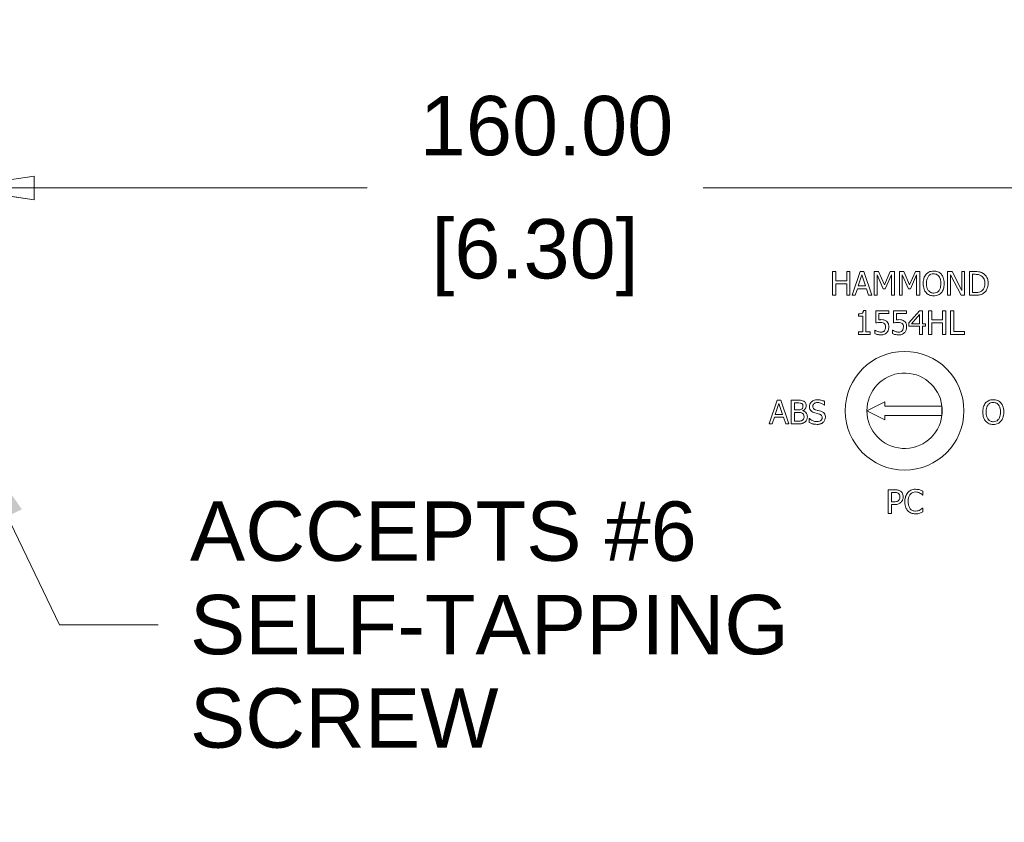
# Model space of a CAD drawing. Header units: millimetres. Extents: x 15 to 916, y 15 to 705.
# Tile 3 of 17: x 159 to 242, y 119 to 186. Entities that reach past the tile are written whole.
import ezdxf

# ---------------------------------------------------------------- set-up
doc = ezdxf.new("R2010")
doc.units = ezdxf.units.MM
doc.header["$LTSCALE"] = 3.333333
doc.layers.get('0').update_dxf_attribs({"lineweight": 25})
for name, color, linetype, lineweight in [('Dimension (ANSI)', 7, 'Continuous', 9), ('Symbol (ANSI)', 7, 'Continuous', 9), ('Visible (ANSI)', 7, 'Continuous', 9)]:
    doc.layers.add(name, color=color, linetype=linetype, lineweight=lineweight)
doc.styles.add('Note Text (ANSI)', font='arial.ttf')
doc.dimstyles.new('Default - mm (ANSI)', dxfattribs={"dimscale": 3.333333, "dimtxt": 1.5, "dimasz": 2, "dimexe": 3.175, "dimexo": 1, "dimgap": 0.8, "dimtad": 0, "dimtih": 1, "dimtoh": 1, "dimrnd": 1e-08, "dimzin": 4, "dimdsep": 46, "dimtxsty": 'Note Text (ANSI)', "dimblk": 'Filled-1', "dimcen": 0.09, "dimdle": 10, "dimclrd": 256, "dimclre": 256, "dimclrt": 256, "dimadec": 1, "dimazin": 0, "dimtfac": 2.032, "dimtofl": 0, "dimtmove": 0, "dimatfit": 3, "dimfxl": 1, "dimtolj": 1, "dimtzin": 0, "dimlwd": -1, "dimlwe": -1, "dimarcsym": 0})
doc.dimstyles.new('Default - mm (ANSI)$7', dxfattribs={"dimscale": 3.333333, "dimtxt": 1.5, "dimasz": 2.5, "dimexe": 3.175, "dimexo": 1, "dimgap": 0.8, "dimtad": 0, "dimtih": 1, "dimtoh": 1, "dimrnd": 1e-08, "dimzin": 4, "dimdsep": 46, "dimtxsty": 'Note Text (ANSI)', "dimblk": 'Filled-1', "dimcen": 0.09, "dimdle": 10, "dimclrd": 256, "dimclre": 256, "dimclrt": 256, "dimadec": 1, "dimazin": 0, "dimtfac": 2.032, "dimtofl": 0, "dimtmove": 0, "dimatfit": 3, "dimfxl": 1, "dimtolj": 1, "dimtzin": 0, "dimlwd": -1, "dimlwe": -1, "dimarcsym": 0})

# ---------------------------------------------------------------- blocks, each defined once
blk = doc.blocks.new('Filled-1')
at = {"color": 0}
for p, q in [((0, 0), (-1, 0.15)), ((-1, 0.15), (-1, -0.15)), ((-1, 0), (0, 0)), ((-1, -0.15), (0, 0))]:
    blk.add_line(p, q, dxfattribs=at)
at = {"color": 0, "flags": 128}
blk.add_lwpolyline([(-1, -0.15), (0, 0), (-1, 0.15), (-1, -0.15)], dxfattribs=at)
at = {"color": 0}
blk.add_solid([(-1, -0.15), (0, 0), (-1, 0.15), (-1, -0.15)], dxfattribs=at)
blk = doc.blocks.new('*D24')
at = {"layer": 'Defpoints', "color": 0, "transparency": 16777216}
for p in [(158.858, 210.311), (81.643, 96.311), (158.858, 96.311)]:
    blk.add_point(p, dxfattribs=at)
at = {"layer": 'Dimension (ANSI)', "transparency": 16777216}
for p, q in [((155.525, 210.311), (71.06, 210.311)), ((81.643, 203.644), (81.643, 170.423)), ((81.643, 102.977), (81.643, 148.242)), ((155.525, 96.311), (71.06, 96.311))]:
    blk.add_line(p, q, dxfattribs=at)
at = {"layer": 'Dimension (ANSI)', "transparency": 16777216, "xscale": 6.666666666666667, "yscale": 6.666666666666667, "zscale": 6.666666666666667}
for p, rotation in [((81.643, 210.311), 90), ((81.643, 96.311), 270)]:
    blk.add_blockref('Filled-1', p, dxfattribs=dict(at, rotation=rotation))
at = {"layer": 'Dimension (ANSI)', "transparency": 16777216, "char_height": 5, "attachment_point": 5, "style": 'Note Text (ANSI)'}
for s, insert in [('\\A1; 114.00', (81.643, 164.552)), ('\\A1;[4.49]', (81.643, 153.461))]:
    blk.add_mtext(s, dxfattribs=dict(at, insert=insert))
blk = doc.blocks.new('*D25')
at = {"layer": 'Defpoints', "color": 0, "transparency": 16777216}
for p in [(167.408, 195.311), (117.973, 111.311), (167.408, 111.311)]:
    blk.add_point(p, dxfattribs=at)
at = {"layer": 'Dimension (ANSI)', "transparency": 16777216}
for p, q in [((164.075, 195.311), (107.389, 195.311)), ((117.973, 188.644), (117.973, 170.051)), ((117.973, 117.977), (117.973, 147.87)), ((164.075, 111.311), (107.389, 111.311))]:
    blk.add_line(p, q, dxfattribs=at)
at = {"layer": 'Dimension (ANSI)', "transparency": 16777216, "xscale": 6.666666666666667, "yscale": 6.666666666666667, "zscale": 6.666666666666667}
for p, rotation in [((117.973, 195.311), 90), ((117.973, 111.311), 270)]:
    blk.add_blockref('Filled-1', p, dxfattribs=dict(at, rotation=rotation))
at = {"layer": 'Dimension (ANSI)', "transparency": 16777216, "char_height": 5, "attachment_point": 5, "style": 'Note Text (ANSI)'}
for s, insert in [('\\A1; 84.00', (117.973, 164.18)), ('\\A1;[3.31]', (117.973, 153.089))]:
    blk.add_mtext(s, dxfattribs=dict(at, insert=insert))
blk = doc.blocks.new('*D27')
at = {"layer": 'Defpoints', "color": 0, "transparency": 16777216}
for p in [(313.408, 172.186), (153.408, 153.311), (313.408, 153.311)]:
    blk.add_point(p, dxfattribs=at)
at = {"layer": 'Dimension (ANSI)', "transparency": 16777216}
for p, q in [((153.408, 156.644), (153.408, 182.769)), ((313.408, 156.644), (313.408, 182.769)), ((160.075, 172.186), (188.121, 172.186)), ((306.742, 172.186), (216.425, 172.186))]:
    blk.add_line(p, q, dxfattribs=at)
at = {"layer": 'Dimension (ANSI)', "transparency": 16777216, "xscale": 6.666666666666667, "yscale": 6.666666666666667, "zscale": 6.666666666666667, "rotation": 180}
blk.add_blockref('Filled-1', (153.408, 172.186), dxfattribs=at)
at = {"layer": 'Dimension (ANSI)', "transparency": 16777216, "xscale": 6.666666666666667, "yscale": 6.666666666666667, "zscale": 6.666666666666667}
blk.add_blockref('Filled-1', (313.408, 172.186), dxfattribs=at)
at = {"layer": 'Dimension (ANSI)', "transparency": 16777216, "char_height": 5, "attachment_point": 5, "style": 'Note Text (ANSI)'}
for s, insert in [('\\A1; 160.00', (202.273, 177.405)), ('\\A1;[6.30]', (202.273, 166.315))]:
    blk.add_mtext(s, dxfattribs=dict(at, insert=insert))

msp = doc.modelspace()

# ---------------------------------------------------------------- linework, layer by layer
at = {"layer": 'Visible (ANSI)'}
for p, q in [((227.6084, 165.1458), (227.3426, 165.1458)), ((227.3426, 165.1458), (227.3426, 163.1458)), ((227.6084, 164.3614), (227.6084, 165.1458)), ((228.7947, 165.1458), (228.5289, 165.1458)), ((228.5289, 165.1458), (228.5289, 164.3614)), ((228.7947, 163.1458), (228.7947, 165.1458)), ((229.6586, 165.1458), (228.9844, 163.1458)), ((229.986, 165.1458), (229.6586, 165.1458)), ((230.6602, 163.1458), (229.986, 165.1458)), ((231.2129, 165.1458), (230.8498, 165.1458)), ((230.8498, 165.1458), (230.8498, 163.1458)), ((231.7121, 164.0324), (231.2129, 165.1458)), ((232.1951, 165.1458), (231.7121, 164.0324)), ((232.5646, 165.1458), (232.1951, 165.1458)), ((232.5646, 163.1458), (232.5646, 165.1458)), ((233.3328, 165.1458), (232.9698, 165.1458)), ((232.9698, 165.1458), (232.9698, 163.1458)), ((233.832, 164.0324), (233.3328, 165.1458)), ((234.315, 165.1458), (233.832, 164.0324)), ((234.6845, 165.1458), (234.315, 165.1458)), ((234.6845, 163.1458), (234.6845, 165.1458)), ((237.4139, 165.1458), (237.0362, 165.1458)), ((237.0362, 165.1458), (237.0362, 163.1458)), ((238.2194, 163.5623), (237.4139, 165.1458)), ((238.4673, 165.1458), (238.2194, 165.1458)), ((238.2194, 165.1458), (238.2194, 163.5623)), ((238.4673, 163.1458), (238.4673, 165.1458)), ((239.328, 165.1458), (238.8725, 165.1458)), ((238.8725, 165.1458), (238.8725, 163.1458)), ((228.5289, 164.3614), (227.6084, 164.3614)), ((229.5079, 163.9319), (229.8158, 164.8735)), ((229.8158, 164.8735), (230.1254, 163.9319)), ((231.0978, 163.1458), (231.0978, 164.8687)), ((231.0978, 164.8687), (231.6148, 163.6969)), ((231.7769, 163.6969), (232.2988, 164.8687)), ((232.2988, 164.8687), (232.2988, 163.1458)), ((233.2178, 163.1458), (233.2178, 164.8687)), ((233.2178, 164.8687), (233.7348, 163.6969)), ((233.8968, 163.6969), (234.4187, 164.8687)), ((234.4187, 164.8687), (234.4187, 163.1458)), ((237.2842, 163.1458), (237.2842, 164.8703)), ((237.2842, 164.8703), (238.1691, 163.1458)), ((239.1383, 163.3759), (239.1383, 164.9157)), ((239.1383, 164.9157), (239.3409, 164.9157)), ((227.6084, 163.1458), (227.6084, 164.1247)), ((227.6084, 164.1247), (228.5289, 164.1247)), ((228.5289, 164.1247), (228.5289, 163.1458)), ((229.2534, 163.1458), (229.4349, 163.705)), ((229.4349, 163.705), (230.1983, 163.705)), ((230.1254, 163.9319), (229.5079, 163.9319)), ((230.1983, 163.705), (230.3798, 163.1458)), ((231.6148, 163.6969), (231.7769, 163.6969)), ((233.7348, 163.6969), (233.8968, 163.6969)), ((227.3426, 163.1458), (227.6084, 163.1458)), ((228.5289, 163.1458), (228.7947, 163.1458)), ((228.9844, 163.1458), (229.2534, 163.1458)), ((230.3798, 163.1458), (230.6602, 163.1458)), ((230.8498, 163.1458), (231.0978, 163.1458)), ((232.2988, 163.1458), (232.5646, 163.1458)), ((232.9698, 163.1458), (233.2178, 163.1458)), ((234.4187, 163.1458), (234.6845, 163.1458)), ((237.0362, 163.1458), (237.2842, 163.1458)), ((238.1691, 163.1458), (238.4673, 163.1458)), ((238.8725, 163.1458), (239.3328, 163.1458)), ((239.3409, 163.3759), (239.1383, 163.3759)), ((230.1473, 161.8593), (229.9398, 161.8593)), ((230.1473, 160.0571), (230.1473, 161.8593)), ((232.0711, 161.8529), (230.9738, 161.8529)), ((230.9738, 161.8529), (230.9738, 160.8221)), ((232.0711, 161.6178), (232.0711, 161.8529)), ((233.5719, 161.8529), (232.4746, 161.8529)), ((232.4746, 161.8529), (232.4746, 160.8221)), ((233.5719, 161.6178), (233.5719, 161.8529)), ((234.674, 161.8529), (233.7793, 160.8221)), ((234.9203, 161.8529), (234.674, 161.8529)), ((234.9203, 160.7556), (234.9203, 161.8529)), ((235.6951, 161.8529), (235.4293, 161.8529)), ((235.4293, 161.8529), (235.4293, 159.8529)), ((235.6951, 161.0684), (235.6951, 161.8529)), ((236.8814, 161.8529), (236.6156, 161.8529)), ((236.6156, 161.8529), (236.6156, 161.0684)), ((236.8814, 159.8529), (236.8814, 161.8529)), ((237.2866, 161.8529), (237.2866, 159.8529)), ((237.5524, 161.8529), (237.2866, 161.8529)), ((237.5524, 160.0895), (237.5524, 161.8529)), ((229.5265, 161.5806), (229.5265, 161.3974)), ((229.5265, 161.3974), (229.8896, 161.3974)), ((229.8896, 161.3974), (229.8896, 160.0571)), ((231.2315, 161.0846), (231.2315, 161.6178)), ((231.2315, 161.6178), (232.0711, 161.6178)), ((232.7323, 161.0846), (232.7323, 161.6178)), ((232.7323, 161.6178), (233.5719, 161.6178)), ((233.99, 160.7556), (234.6626, 161.5368)), ((234.6626, 161.5368), (234.6626, 160.7556)), ((236.6156, 161.0684), (235.6951, 161.0684)), ((230.9106, 160.2078), (230.8912, 160.2078)), ((230.8912, 160.2078), (230.8912, 159.9242)), ((232.4114, 160.2078), (232.392, 160.2078)), ((232.392, 160.2078), (232.392, 159.9242)), ((233.7793, 160.8221), (233.7793, 160.5401)), ((233.7793, 160.5401), (234.6626, 160.5401)), ((234.6626, 160.7556), (233.99, 160.7556)), ((234.6626, 160.5401), (234.6626, 159.8529)), ((235.1586, 160.7556), (234.9203, 160.7556)), ((234.9203, 159.8529), (234.9203, 160.5401)), ((234.9203, 160.5401), (235.1586, 160.5401)), ((235.1586, 160.5401), (235.1586, 160.7556)), ((235.6951, 159.8529), (235.6951, 160.8318)), ((235.6951, 160.8318), (236.6156, 160.8318)), ((236.6156, 160.8318), (236.6156, 159.8529)), ((229.5265, 160.0571), (229.5265, 159.8529)), ((229.8896, 160.0571), (229.5265, 160.0571)), ((229.5265, 159.8529), (230.5022, 159.8529)), ((230.5022, 160.0571), (230.1473, 160.0571)), ((230.5022, 159.8529), (230.5022, 160.0571)), ((234.6626, 159.8529), (234.9203, 159.8529)), ((235.4293, 159.8529), (235.6951, 159.8529)), ((236.6156, 159.8529), (236.8814, 159.8529)), ((237.2866, 159.8529), (238.4455, 159.8529)), ((238.4455, 160.0895), (237.5524, 160.0895)), ((238.4455, 159.8529), (238.4455, 160.0895)), ((222.6683, 154.3107), (221.9941, 152.3107)), ((222.9957, 154.3107), (222.6683, 154.3107)), ((223.6699, 152.3107), (222.9957, 154.3107)), ((224.3896, 154.3107), (223.8596, 154.3107)), ((223.8596, 154.3107), (223.8596, 152.3107)), ((222.5176, 153.0968), (222.8255, 154.0384)), ((222.8255, 154.0384), (223.1351, 153.0968)), ((224.1254, 154.0838), (224.3798, 154.0838)), ((224.1254, 153.4987), (224.1254, 154.0838)), ((224.4268, 153.4987), (224.1254, 153.4987)), ((226.644, 153.899), (226.6635, 153.899)), ((226.6635, 153.899), (226.6635, 154.2167)), ((231.7332, 154.1725), (230.2332, 153.4225)), ((231.7332, 153.8225), (231.7332, 154.1725)), ((236.5579, 153.8225), (231.7332, 153.8225)), ((236.5579, 153.0225), (236.5579, 153.8225)), ((222.2631, 152.3107), (222.4447, 152.8699)), ((222.4447, 152.8699), (223.208, 152.8699)), ((223.1351, 153.0968), (222.5176, 153.0968)), ((223.208, 152.8699), (223.3896, 152.3107)), ((224.1254, 153.2767), (224.4268, 153.2767)), ((224.1254, 152.5376), (224.1254, 153.2767)), ((224.8417, 153.4225), (224.8417, 153.4323)), ((225.3814, 152.7645), (225.3814, 152.4307)), ((225.4009, 152.7645), (225.3814, 152.7645)), ((230.2332, 153.4225), (231.7332, 152.6725)), ((231.7332, 152.6725), (231.7332, 153.0225)), ((231.7332, 153.0225), (236.5579, 153.0225)), ((221.9941, 152.3107), (222.2631, 152.3107)), ((223.3896, 152.3107), (223.6699, 152.3107)), ((223.8596, 152.3107), (224.4333, 152.3107)), ((224.3409, 152.5376), (224.1254, 152.5376)), ((232.0265, 146.7751), (232.0265, 144.7751)), ((232.5289, 146.7751), (232.0265, 146.7751)), ((232.2923, 146.5449), (232.5127, 146.5449)), ((232.2923, 145.7475), (232.2923, 146.5449)), ((234.926, 146.3213), (234.9471, 146.3213)), ((234.9471, 146.3213), (234.9471, 146.6422)), ((232.4738, 145.7475), (232.2923, 145.7475)), ((232.2923, 144.7751), (232.2923, 145.5206)), ((232.2923, 145.5206), (232.5176, 145.5206)), ((234.9471, 145.2289), (234.9276, 145.2289)), ((234.9471, 144.9112), (234.9471, 145.2289)), ((232.0265, 144.7751), (232.2923, 144.7751))]:
    msp.add_line(p, q, dxfattribs=at)
msp.add_circle((233.4082, 153.4225), 5, dxfattribs=at)
for start, end in [(7.237599, 180), (352.762401, 7.237599), (180, 352.762401)]:
    msp.add_arc((233.4082, 153.4225), 3.175, start, end, dxfattribs=at)
for points, knots in [([(235.8596, 165.1879), (235.7878, 165.1879), (235.7161, 165.1813), (235.5799, 165.152), (235.5167, 165.1306), (235.364, 165.0561), (235.284, 164.9946), (235.2161, 164.9173)], [-0.072370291, -0.072370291, -0.072370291, -0.072370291, -0.05097542, -0.05097542, -0.030860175, -0.030860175, 0, 0, 0, 0]), ([(236.5046, 164.9173), (236.4655, 164.9615), (236.4218, 165.0006), (236.3142, 165.0767), (236.2569, 165.1045), (236.1026, 165.1687), (235.982, 165.1879), (235.8596, 165.1879)], [-0.061047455, -0.061047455, -0.061047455, -0.061047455, -0.050150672, -0.050150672, -0.036718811, -0.036718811, 0, 0, 0, 0]), ([(240.0443, 164.987), (239.9613, 165.0415), (239.8664, 165.0785), (239.7196, 165.117), (239.5972, 165.1458), (239.328, 165.1458)], [-0.2333558, -0.2333558, -0.2333558, -0.2333558, -0.08076164, -0.08076164, 0, 0, 0, 0]), ([(235.2161, 164.9173), (235.1351, 164.8203), (235.0779, 164.7084), (235.0145, 164.5142), (234.9763, 164.3729), (234.9763, 164.1458)], [-0.17857997, -0.17857997, -0.17857997, -0.17857997, -0.06811594, -0.06811594, 0, 0, 0, 0]), ([(235.2534, 164.1458), (235.2534, 164.2503), (235.2625, 164.4013), (235.3362, 164.62), (235.37, 164.6898), (235.4171, 164.7503)], [-0.069248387, -0.069248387, -0.069248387, -0.069248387, -0.022997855, -0.022997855, 0, 0, 0, 0]), ([(235.4171, 164.7503), (235.4456, 164.7872), (235.4779, 164.821), (235.5562, 164.8826), (235.5953, 164.9027), (235.7013, 164.9462), (235.7813, 164.9578), (235.8612, 164.9578)], [-0.043460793, -0.043460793, -0.043460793, -0.043460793, -0.034340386, -0.034340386, -0.023967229, -0.023967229, 0, 0, 0, 0]), ([(235.8612, 164.9578), (235.9133, 164.9578), (235.9652, 164.9524), (236.0631, 164.9281), (236.1088, 164.9103), (236.2112, 164.8513), (236.2615, 164.8053), (236.3037, 164.7503)], [-0.051119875, -0.051119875, -0.051119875, -0.051119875, -0.035443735, -0.035443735, -0.020778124, -0.020778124, 0, 0, 0, 0]), ([(236.3037, 164.7503), (236.3744, 164.659), (236.408, 164.555), (236.456, 164.3838), (236.4673, 164.2629), (236.4673, 164.1458)], [-0.053290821, -0.053290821, -0.053290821, -0.053290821, -0.03513355, -0.03513355, 0, 0, 0, 0]), ([(236.7445, 164.1458), (236.7445, 164.3721), (236.7055, 164.5283), (236.6263, 164.7404), (236.5747, 164.8352), (236.5046, 164.9173)], [-0.067922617, -0.067922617, -0.067922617, -0.067922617, -0.032359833, -0.032359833, 0, 0, 0, 0]), ([(239.3409, 164.9157), (239.5007, 164.9157), (239.5922, 164.8989), (239.7221, 164.8684), (239.798, 164.8378), (239.8693, 164.7957)], [-0.040044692, -0.040044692, -0.040044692, -0.040044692, -0.024828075, -0.024828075, 0, 0, 0, 0]), ([(239.8693, 164.7957), (239.9234, 164.7626), (239.9712, 164.7221), (240.0534, 164.6241), (240.0857, 164.5686), (240.1562, 164.3955), (240.1724, 164.2699), (240.1724, 164.1474)], [-0.074991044, -0.074991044, -0.074991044, -0.074991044, -0.056023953, -0.056023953, -0.036735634, -0.036735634, 0, 0, 0, 0]), ([(240.4495, 164.1442), (240.4495, 164.256), (240.4378, 164.3687), (240.3752, 164.5978), (240.3278, 164.6836), (240.2215, 164.8428), (240.1409, 164.9229), (240.0443, 164.987)], [-0.077564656, -0.077564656, -0.077564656, -0.077564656, -0.057415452, -0.057415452, -0.034770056, -0.034770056, 0, 0, 0, 0]), ([(234.9763, 164.1458), (234.9763, 163.9753), (234.9984, 163.8036), (235.0955, 163.5463), (235.1461, 163.455), (235.2145, 163.3759)], [-0.082507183, -0.082507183, -0.082507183, -0.082507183, -0.031363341, -0.031363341, 0, 0, 0, 0]), ([(235.8612, 163.3338), (235.8172, 163.3338), (235.7734, 163.3378), (235.6898, 163.3552), (235.6507, 163.3679), (235.5492, 163.4155), (235.4939, 163.4579), (235.3822, 163.5809), (235.3417, 163.6591), (235.2684, 163.8641), (235.2534, 164.0088), (235.2534, 164.1458)], [-0.10466694, -0.10466694, -0.10466694, -0.10466694, -0.09355299, -0.09355299, -0.0830988, -0.0830988, -0.06519602, -0.06519602, -0.04110977, -0.04110977, 0, 0, 0, 0]), ([(236.4673, 164.1458), (236.4673, 164.0599), (236.4615, 163.9722), (236.4333, 163.8154), (236.4132, 163.7437), (236.3399, 163.5807), (236.2888, 163.522), (236.2032, 163.438), (236.1484, 163.4011), (236.0146, 163.346), (235.9386, 163.3338), (235.8612, 163.3338)], [-0.082974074, -0.082974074, -0.082974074, -0.082974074, -0.070125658, -0.070125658, -0.059150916, -0.059150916, -0.043396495, -0.043396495, -0.023213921, -0.023213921, 0, 0, 0, 0]), ([(236.5046, 163.3759), (236.5446, 163.4215), (236.5787, 163.4715), (236.6387, 163.5824), (236.6634, 163.6433), (236.7152, 163.8091), (236.7445, 163.9522), (236.7445, 164.1458)], [-0.12572718, -0.12572718, -0.12572718, -0.12572718, -0.09318458, -0.09318458, -0.05807251, -0.05807251, 0, 0, 0, 0]), ([(239.8936, 163.5088), (239.8575, 163.4835), (239.8192, 163.4621), (239.7218, 163.4201), (239.6738, 163.4091), (239.5512, 163.3831), (239.4431, 163.3759), (239.3409, 163.3759)], [-0.042464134, -0.042464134, -0.042464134, -0.042464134, -0.037561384, -0.037561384, -0.030664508, -0.030664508, 0, 0, 0, 0]), ([(240.1724, 164.1474), (240.1724, 164.0577), (240.1646, 163.9649), (240.129, 163.8204), (240.1041, 163.746), (240.0125, 163.6066), (239.9583, 163.5525), (239.8936, 163.5088)], [-0.090499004, -0.090499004, -0.090499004, -0.090499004, -0.05002413, -0.05002413, -0.023422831, -0.023422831, 0, 0, 0, 0]), ([(240.0411, 163.3063), (240.1134, 163.354), (240.1763, 163.4122), (240.2914, 163.5562), (240.3372, 163.6395), (240.4254, 163.8528), (240.4495, 163.9968), (240.4495, 164.1442)], [-0.091463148, -0.091463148, -0.091463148, -0.091463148, -0.069253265, -0.069253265, -0.044202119, -0.044202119, 0, 0, 0, 0]), ([(235.2145, 163.3759), (235.2538, 163.3312), (235.2975, 163.2912), (235.3921, 163.223), (235.4429, 163.1942), (235.6138, 163.1229), (235.7359, 163.1037), (235.8596, 163.1037)], [-0.074786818, -0.074786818, -0.074786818, -0.074786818, -0.055531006, -0.055531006, -0.037100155, -0.037100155, 0, 0, 0, 0]), ([(235.8596, 163.1037), (235.9309, 163.1037), (236.002, 163.1103), (236.137, 163.139), (236.2021, 163.1604), (236.3558, 163.235), (236.4359, 163.2982), (236.5046, 163.3759)], [-0.072784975, -0.072784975, -0.072784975, -0.072784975, -0.051250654, -0.051250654, -0.031122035, -0.031122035, 0, 0, 0, 0]), ([(239.3328, 163.1458), (239.4593, 163.1458), (239.6077, 163.1524), (239.7886, 163.1899), (239.9003, 163.2179), (240.0411, 163.3063)], [-0.16048053, -0.16048053, -0.16048053, -0.16048053, -0.04987598, -0.04987598, 0, 0, 0, 0]), ([(229.9398, 161.8593), (229.9376, 161.8323), (229.9335, 161.8049), (229.9204, 161.7561), (229.9121, 161.734), (229.8883, 161.6914), (229.8727, 161.6718), (229.8419, 161.6462), (229.817, 161.6279), (229.6994, 161.588), (229.612, 161.5806), (229.5265, 161.5806)], [-0.13194726, -0.13194726, -0.13194726, -0.13194726, -0.10009493, -0.10009493, -0.07260228, -0.07260228, -0.04280576, -0.04280576, -0.02563477, -0.02563477, 0, 0, 0, 0]), ([(231.4131, 161.096), (231.3847, 161.096), (231.3554, 161.095), (231.3134, 161.0928), (231.2789, 161.0909), (231.2315, 161.0846)], [-0.04392599, -0.04392599, -0.04392599, -0.04392599, -0.014347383, -0.014347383, 0, 0, 0, 0]), ([(231.8766, 160.9712), (231.8455, 160.995), (231.8123, 161.0161), (231.7439, 161.0497), (231.7092, 161.0623), (231.6382, 161.0791), (231.56, 161.096), (231.4131, 161.096)], [-0.13769304, -0.13769304, -0.13769304, -0.13769304, -0.08954878, -0.08954878, -0.04408232, -0.04408232, 0, 0, 0, 0]), ([(232.0824, 160.4882), (232.0824, 160.5517), (232.0775, 160.6178), (232.0535, 160.7244), (232.0375, 160.7726), (231.9736, 160.8821), (231.9299, 160.9309), (231.8766, 160.9712)], [-0.063020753, -0.063020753, -0.063020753, -0.063020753, -0.038036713, -0.038036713, -0.020048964, -0.020048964, 0, 0, 0, 0]), ([(232.9139, 161.096), (232.8855, 161.096), (232.8562, 161.095), (232.8142, 161.0928), (232.7797, 161.0909), (232.7323, 161.0846)], [-0.04392599, -0.04392599, -0.04392599, -0.04392599, -0.014347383, -0.014347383, 0, 0, 0, 0]), ([(233.3774, 160.9712), (233.3463, 160.995), (233.3131, 161.0161), (233.2447, 161.0497), (233.21, 161.0623), (233.139, 161.0791), (233.0608, 161.096), (232.9139, 161.096)], [-0.13769304, -0.13769304, -0.13769304, -0.13769304, -0.08954878, -0.08954878, -0.04408232, -0.04408232, 0, 0, 0, 0]), ([(233.5832, 160.4882), (233.5832, 160.5517), (233.5783, 160.6178), (233.5543, 160.7244), (233.5383, 160.7726), (233.4744, 160.8821), (233.4308, 160.9309), (233.3774, 160.9712)], [-0.063020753, -0.063020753, -0.063020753, -0.063020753, -0.038036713, -0.038036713, -0.020048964, -0.020048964, 0, 0, 0, 0]), ([(231.1262, 160.1008), (231.0831, 160.1169), (231.04, 160.1351), (230.983, 160.164), (230.9409, 160.1855), (230.9106, 160.2078)], [-0.040343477, -0.040343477, -0.040343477, -0.040343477, -0.011290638, -0.011290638, 0, 0, 0, 0]), ([(230.9738, 160.8221), (231.028, 160.834), (231.0955, 160.8452), (231.1787, 160.8582), (231.2602, 160.8707), (231.3693, 160.8707)], [-0.093846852, -0.093846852, -0.093846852, -0.093846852, -0.032723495, -0.032723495, 0, 0, 0, 0]), ([(231.4195, 160.0425), (231.3702, 160.0425), (231.3193, 160.0466), (231.2221, 160.0694), (231.1738, 160.0843), (231.1262, 160.1008)], [-0.029946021, -0.029946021, -0.029946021, -0.029946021, -0.015128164, -0.015128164, 0, 0, 0, 0]), ([(231.3693, 160.8707), (231.4508, 160.8707), (231.5336, 160.8606), (231.6345, 160.8229), (231.6677, 160.8039), (231.6967, 160.7783)], [-0.032308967, -0.032308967, -0.032308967, -0.032308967, -0.011599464, -0.011599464, 0, 0, 0, 0]), ([(231.708, 160.164), (231.6901, 160.1434), (231.67, 160.1251), (231.6256, 160.0938), (231.6019, 160.0813), (231.5502, 160.0615), (231.4956, 160.0425), (231.4195, 160.0425)], [-0.066319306, -0.066319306, -0.066319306, -0.066319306, -0.044419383, -0.044419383, -0.022813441, -0.022813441, 0, 0, 0, 0]), ([(231.6967, 160.7783), (231.7154, 160.7629), (231.7319, 160.7455), (231.7655, 160.6998), (231.7765, 160.6758), (231.803, 160.6116), (231.8101, 160.5509), (231.8101, 160.4898)], [-0.027193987, -0.027193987, -0.027193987, -0.027193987, -0.023412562, -0.023412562, -0.018329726, -0.018329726, 0, 0, 0, 0]), ([(231.8101, 160.4898), (231.8101, 160.3927), (231.7941, 160.333), (231.7664, 160.2501), (231.7418, 160.2044), (231.708, 160.164)], [-0.026209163, -0.026209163, -0.026209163, -0.026209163, -0.015792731, -0.015792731, 0, 0, 0, 0]), ([(231.9058, 160.0068), (231.9636, 160.0691), (232.0064, 160.1411), (232.0562, 160.2741), (232.0824, 160.3628), (232.0824, 160.4882)], [-0.09373237, -0.09373237, -0.09373237, -0.09373237, -0.037617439, -0.037617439, 0, 0, 0, 0]), ([(232.627, 160.1008), (232.5839, 160.1169), (232.5408, 160.1351), (232.4838, 160.164), (232.4417, 160.1855), (232.4114, 160.2078)], [-0.040343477, -0.040343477, -0.040343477, -0.040343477, -0.011290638, -0.011290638, 0, 0, 0, 0]), ([(232.4746, 160.8221), (232.5288, 160.834), (232.5963, 160.8452), (232.6795, 160.8582), (232.761, 160.8707), (232.8701, 160.8707)], [-0.093846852, -0.093846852, -0.093846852, -0.093846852, -0.032723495, -0.032723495, 0, 0, 0, 0]), ([(232.9203, 160.0425), (232.871, 160.0425), (232.8201, 160.0466), (232.723, 160.0694), (232.6746, 160.0843), (232.627, 160.1008)], [-0.029946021, -0.029946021, -0.029946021, -0.029946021, -0.015128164, -0.015128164, 0, 0, 0, 0]), ([(232.8701, 160.8707), (232.9516, 160.8707), (233.0344, 160.8606), (233.1353, 160.8229), (233.1686, 160.8039), (233.1975, 160.7783)], [-0.032308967, -0.032308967, -0.032308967, -0.032308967, -0.011599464, -0.011599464, 0, 0, 0, 0]), ([(233.2088, 160.164), (233.1909, 160.1434), (233.1708, 160.1251), (233.1264, 160.0938), (233.1027, 160.0813), (233.051, 160.0615), (232.9964, 160.0425), (232.9203, 160.0425)], [-0.066319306, -0.066319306, -0.066319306, -0.066319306, -0.044419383, -0.044419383, -0.022813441, -0.022813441, 0, 0, 0, 0]), ([(233.1975, 160.7783), (233.2162, 160.7629), (233.2327, 160.7455), (233.2663, 160.6998), (233.2773, 160.6758), (233.3038, 160.6116), (233.3109, 160.5509), (233.3109, 160.4898)], [-0.027193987, -0.027193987, -0.027193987, -0.027193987, -0.023412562, -0.023412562, -0.018329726, -0.018329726, 0, 0, 0, 0]), ([(233.3109, 160.4898), (233.3109, 160.3927), (233.2949, 160.333), (233.2672, 160.2501), (233.2426, 160.2044), (233.2088, 160.164)], [-0.026209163, -0.026209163, -0.026209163, -0.026209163, -0.015792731, -0.015792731, 0, 0, 0, 0]), ([(233.4066, 160.0068), (233.4644, 160.0691), (233.5072, 160.1411), (233.5571, 160.2741), (233.5832, 160.3628), (233.5832, 160.4882)], [-0.09373237, -0.09373237, -0.09373237, -0.09373237, -0.037617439, -0.037617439, 0, 0, 0, 0]), ([(230.8912, 159.9242), (230.9667, 159.887), (231.0506, 159.8609), (231.1846, 159.8305), (231.2842, 159.8107), (231.4147, 159.8107)], [-0.10101295, -0.10101295, -0.10101295, -0.10101295, -0.03914495, -0.03914495, 0, 0, 0, 0]), ([(231.4147, 159.8107), (231.4711, 159.8107), (231.5274, 159.8159), (231.6189, 159.8358), (231.6707, 159.85), (231.7967, 159.9111), (231.8558, 159.9531), (231.9058, 160.0068)], [-0.072365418, -0.072365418, -0.072365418, -0.072365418, -0.042010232, -0.042010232, -0.022015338, -0.022015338, 0, 0, 0, 0]), ([(232.392, 159.9242), (232.4676, 159.887), (232.5514, 159.8609), (232.6854, 159.8305), (232.785, 159.8107), (232.9155, 159.8107)], [-0.10101295, -0.10101295, -0.10101295, -0.10101295, -0.03914495, -0.03914495, 0, 0, 0, 0]), ([(232.9155, 159.8107), (232.9719, 159.8107), (233.0282, 159.8159), (233.1197, 159.8358), (233.1715, 159.85), (233.2975, 159.9111), (233.3566, 159.9531), (233.4066, 160.0068)], [-0.072365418, -0.072365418, -0.072365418, -0.072365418, -0.042010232, -0.042010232, -0.022015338, -0.022015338, 0, 0, 0, 0]), ([(224.9147, 154.2297), (224.8508, 154.2648), (224.7828, 154.2876), (224.6043, 154.3106), (224.4966, 154.3107), (224.3896, 154.3107)], [-0.053998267, -0.053998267, -0.053998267, -0.053998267, -0.032120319, -0.032120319, 0, 0, 0, 0]), ([(226.0686, 154.3464), (226.0103, 154.3464), (225.9519, 154.3415), (225.8416, 154.3196), (225.7902, 154.3037), (225.6477, 154.2392), (225.5842, 154.1842), (225.4974, 154.0939), (225.4606, 154.0401), (225.4081, 153.9138), (225.396, 153.845), (225.396, 153.7742)], [-0.078270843, -0.078270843, -0.078270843, -0.078270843, -0.068152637, -0.068152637, -0.058792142, -0.058792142, -0.041034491, -0.041034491, -0.021226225, -0.021226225, 0, 0, 0, 0]), ([(226.6635, 154.2167), (226.5752, 154.2603), (226.4823, 154.2918), (226.3223, 154.3274), (226.2157, 154.3464), (226.0686, 154.3464)], [-0.11032665, -0.11032665, -0.11032665, -0.11032665, -0.04411909, -0.04411909, 0, 0, 0, 0]), ([(240.8806, 154.3529), (240.8088, 154.3529), (240.7372, 154.3463), (240.601, 154.3169), (240.5377, 154.2955), (240.385, 154.221), (240.3051, 154.1595), (240.2372, 154.0822)], [-0.072370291, -0.072370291, -0.072370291, -0.072370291, -0.05097542, -0.05097542, -0.030860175, -0.030860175, 0, 0, 0, 0]), ([(241.5257, 154.0822), (241.4865, 154.1264), (241.4429, 154.1655), (241.3352, 154.2417), (241.278, 154.2694), (241.1236, 154.3336), (241.003, 154.3529), (240.8806, 154.3529)], [-0.061047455, -0.061047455, -0.061047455, -0.061047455, -0.050150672, -0.050150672, -0.036718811, -0.036718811, 0, 0, 0, 0]), ([(224.3798, 154.0838), (224.4564, 154.0838), (224.5334, 154.0842), (224.6565, 154.0686), (224.7013, 154.0548), (224.7429, 154.0319)], [-0.037224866, -0.037224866, -0.037224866, -0.037224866, -0.014244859, -0.014244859, 0, 0, 0, 0]), ([(224.7332, 153.5652), (224.6798, 153.531), (224.6388, 153.5178), (224.5675, 153.5022), (224.5017, 153.4987), (224.4268, 153.4987)], [-0.037025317, -0.037025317, -0.037025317, -0.037025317, -0.022473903, -0.022473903, 0, 0, 0, 0]), ([(224.845, 153.8229), (224.845, 153.7815), (224.8413, 153.7379), (224.8208, 153.6629), (224.8083, 153.6406), (224.7802, 153.6007), (224.7583, 153.581), (224.7332, 153.5652)], [-0.021184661, -0.021184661, -0.021184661, -0.021184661, -0.014642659, -0.014642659, -0.00891297, -0.00891297, 0, 0, 0, 0]), ([(224.7429, 154.0319), (224.7613, 154.0214), (224.7778, 154.0083), (224.8082, 153.9738), (224.8178, 153.9551), (224.8393, 153.9029), (224.845, 153.8628), (224.845, 153.8229)], [-0.021144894, -0.021144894, -0.021144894, -0.021144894, -0.01692244, -0.01692244, -0.011982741, -0.011982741, 0, 0, 0, 0]), ([(224.8417, 153.4323), (224.899, 153.4598), (224.9508, 153.4956), (225.0255, 153.5735), (225.062, 153.6203), (225.1115, 153.7392), (225.1221, 153.7988), (225.1221, 153.8601)], [-0.06760757, -0.06760757, -0.06760757, -0.06760757, -0.03865553, -0.03865553, -0.018414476, -0.018414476, 0, 0, 0, 0]), ([(225.1221, 153.8601), (225.1221, 153.9163), (225.1148, 153.9724), (225.0764, 154.0827), (225.0497, 154.1183), (225.0012, 154.1757), (224.96, 154.206), (224.9147, 154.2297)], [-0.029174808, -0.029174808, -0.029174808, -0.029174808, -0.022521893, -0.022521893, -0.015342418, -0.015342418, 0, 0, 0, 0]), ([(225.396, 153.7742), (225.396, 153.6668), (225.4177, 153.6005), (225.4528, 153.5095), (225.484, 153.4578), (225.5257, 153.4128)], [-0.029283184, -0.029283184, -0.029283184, -0.029283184, -0.018393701, -0.018393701, 0, 0, 0, 0]), ([(225.6732, 153.8018), (225.6732, 153.822), (225.6749, 153.842), (225.6825, 153.8806), (225.6881, 153.8989), (225.7103, 153.9498), (225.7313, 153.9787), (225.7862, 154.0316), (225.8258, 154.0599), (225.9455, 154.1069), (226.0166, 154.1162), (226.0865, 154.1162)], [-0.07187434, -0.07187434, -0.07187434, -0.07187434, -0.063000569, -0.063000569, -0.054558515, -0.054558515, -0.038556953, -0.038556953, -0.020976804, -0.020976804, 0, 0, 0, 0]), ([(225.9341, 153.4906), (225.8978, 153.5004), (225.862, 153.5136), (225.7997, 153.5472), (225.7728, 153.5665), (225.7315, 153.6087), (225.7107, 153.6348), (225.6792, 153.7141), (225.6732, 153.7581), (225.6732, 153.8018)], [-0.059840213, -0.059840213, -0.059840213, -0.059840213, -0.041654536, -0.041654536, -0.025588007, -0.025588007, -0.01309878, -0.01309878, 0, 0, 0, 0]), ([(226.3442, 153.3853), (226.2801, 153.4045), (226.2055, 153.4233), (226.1188, 153.444), (226.0188, 153.4678), (225.9341, 153.4906)], [-0.10385807, -0.10385807, -0.10385807, -0.10385807, -0.02632283, -0.02632283, 0, 0, 0, 0]), ([(226.0865, 154.1162), (226.1428, 154.1162), (226.1985, 154.1105), (226.3246, 154.0831), (226.3784, 154.0609), (226.4956, 154.0082), (226.5768, 153.9606), (226.644, 153.899)], [-0.047282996, -0.047282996, -0.047282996, -0.047282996, -0.038585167, -0.038585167, -0.027349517, -0.027349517, 0, 0, 0, 0]), ([(240.2372, 154.0822), (240.1562, 153.9852), (240.0989, 153.8733), (240.0356, 153.6791), (239.9973, 153.5378), (239.9973, 153.3107)], [-0.17857997, -0.17857997, -0.17857997, -0.17857997, -0.06811594, -0.06811594, 0, 0, 0, 0]), ([(240.2745, 153.3107), (240.2745, 153.4152), (240.2836, 153.5662), (240.3572, 153.7849), (240.3911, 153.8547), (240.4382, 153.9153)], [-0.069248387, -0.069248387, -0.069248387, -0.069248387, -0.022997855, -0.022997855, 0, 0, 0, 0]), ([(240.4382, 153.9153), (240.4667, 153.9522), (240.499, 153.9859), (240.5773, 154.0475), (240.6164, 154.0676), (240.7223, 154.1112), (240.8024, 154.1227), (240.8823, 154.1227)], [-0.043460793, -0.043460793, -0.043460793, -0.043460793, -0.034340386, -0.034340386, -0.023967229, -0.023967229, 0, 0, 0, 0]), ([(240.8823, 154.1227), (240.9344, 154.1227), (240.9863, 154.1173), (241.0842, 154.093), (241.1298, 154.0752), (241.2322, 154.0162), (241.2826, 153.9702), (241.3247, 153.9153)], [-0.051119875, -0.051119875, -0.051119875, -0.051119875, -0.035443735, -0.035443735, -0.020778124, -0.020778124, 0, 0, 0, 0]), ([(241.3247, 153.9153), (241.3954, 153.8239), (241.4291, 153.7199), (241.4771, 153.5487), (241.4884, 153.4278), (241.4884, 153.3107)], [-0.053290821, -0.053290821, -0.053290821, -0.053290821, -0.03513355, -0.03513355, 0, 0, 0, 0]), ([(241.7656, 153.3107), (241.7656, 153.537), (241.7266, 153.6933), (241.6473, 153.9053), (241.5957, 154.0002), (241.5257, 154.0822)], [-0.067922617, -0.067922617, -0.067922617, -0.067922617, -0.032359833, -0.032359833, 0, 0, 0, 0]), ([(224.4268, 153.2767), (224.5563, 153.2767), (224.6129, 153.2704), (224.6874, 153.2607), (224.7336, 153.247), (224.7769, 153.2248)], [-0.022536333, -0.022536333, -0.022536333, -0.022536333, -0.014607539, -0.014607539, 0, 0, 0, 0]), ([(224.7769, 153.2248), (224.8073, 153.2086), (224.8369, 153.1887), (224.8902, 153.1355), (224.9028, 153.1095), (224.9314, 153.0395), (224.939, 152.977), (224.939, 152.9136)], [-0.030567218, -0.030567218, -0.030567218, -0.030567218, -0.025271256, -0.025271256, -0.019009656, -0.019009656, 0, 0, 0, 0]), ([(224.939, 152.9136), (224.939, 152.8776), (224.9359, 152.8404), (224.9191, 152.7708), (224.9071, 152.7449), (224.8676, 152.6824), (224.833, 152.6494), (224.7947, 152.6219)], [-0.030266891, -0.030266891, -0.030266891, -0.030266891, -0.02214931, -0.02214931, -0.014141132, -0.014141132, 0, 0, 0, 0]), ([(225.2161, 152.925), (225.2161, 152.974), (225.2113, 153.0231), (225.1892, 153.1147), (225.1731, 153.1566), (225.1239, 153.2428), (225.0856, 153.2902), (224.976, 153.3744), (224.9108, 153.4037), (224.8417, 153.4225)], [-0.076246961, -0.076246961, -0.076246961, -0.076246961, -0.058135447, -0.058135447, -0.04145925, -0.04145925, -0.021471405, -0.021471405, 0, 0, 0, 0]), ([(225.0087, 152.4728), (225.0446, 152.5013), (225.0763, 152.534), (225.1284, 152.6037), (225.1546, 152.6463), (225.2042, 152.7676), (225.2161, 152.8459), (225.2161, 152.925)], [-0.056700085, -0.056700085, -0.056700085, -0.056700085, -0.039309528, -0.039309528, -0.023713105, -0.023713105, 0, 0, 0, 0]), ([(226.0184, 152.5052), (225.908, 152.5052), (225.8004, 152.5314), (225.6287, 152.6018), (225.5165, 152.6561), (225.4009, 152.7645)], [-0.11734471, -0.11734471, -0.11734471, -0.11734471, -0.04755386, -0.04755386, 0, 0, 0, 0]), ([(225.5257, 153.4128), (225.5678, 153.3685), (225.6162, 153.3326), (225.6983, 153.2911), (225.7579, 153.2623), (225.8563, 153.2362)], [-0.091068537, -0.091068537, -0.091068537, -0.091068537, -0.030556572, -0.030556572, 0, 0, 0, 0]), ([(225.8563, 153.2362), (225.9167, 153.2208), (225.9873, 153.2033), (226.1052, 153.176), (226.1616, 153.1612), (226.2178, 153.1454)], [-0.036301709, -0.036301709, -0.036301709, -0.036301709, -0.017492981, -0.017492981, 0, 0, 0, 0]), ([(226.4641, 152.8391), (226.4641, 152.8146), (226.4619, 152.7901), (226.452, 152.7435), (226.4448, 152.7217), (226.4179, 152.6651), (226.394, 152.6344), (226.3377, 152.5839), (226.3, 152.5577), (226.1722, 152.5131), (226.093, 152.5052), (226.0184, 152.5052)], [-0.084425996, -0.084425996, -0.084425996, -0.084425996, -0.072079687, -0.072079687, -0.060446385, -0.060446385, -0.040520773, -0.040520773, -0.022364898, -0.022364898, 0, 0, 0, 0]), ([(226.2178, 153.1454), (226.2515, 153.1356), (226.2852, 153.1228), (226.3426, 153.0915), (226.3673, 153.0739), (226.4052, 153.0351), (226.4261, 153.0089), (226.458, 152.9284), (226.4641, 152.8835), (226.4641, 152.8391)], [-0.060224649, -0.060224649, -0.060224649, -0.060224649, -0.041763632, -0.041763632, -0.025948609, -0.025948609, -0.013336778, -0.013336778, 0, 0, 0, 0]), ([(226.7413, 152.8812), (226.7413, 152.9289), (226.7366, 152.9765), (226.7152, 153.0657), (226.6997, 153.1066), (226.6424, 153.2087), (226.5988, 153.2498), (226.5003, 153.3267), (226.4225, 153.3612), (226.3442, 153.3853)], [-0.053641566, -0.053641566, -0.053641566, -0.053641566, -0.04523419, -0.04523419, -0.037464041, -0.037464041, -0.024585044, -0.024585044, 0, 0, 0, 0]), ([(226.5597, 152.4566), (226.5895, 152.4841), (226.6157, 152.5146), (226.662, 152.5824), (226.6811, 152.6189), (226.7259, 152.7294), (226.7413, 152.8039), (226.7413, 152.8812)], [-0.048000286, -0.048000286, -0.048000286, -0.048000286, -0.035773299, -0.035773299, -0.023207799, -0.023207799, 0, 0, 0, 0]), ([(239.9973, 153.3107), (239.9973, 153.1402), (240.0195, 152.9685), (240.1166, 152.7112), (240.1671, 152.6199), (240.2356, 152.5409)], [-0.082507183, -0.082507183, -0.082507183, -0.082507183, -0.031363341, -0.031363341, 0, 0, 0, 0]), ([(240.8823, 152.4987), (240.8383, 152.4987), (240.7944, 152.5027), (240.7109, 152.5201), (240.6718, 152.5328), (240.5702, 152.5805), (240.5149, 152.6228), (240.4033, 152.7458), (240.3628, 152.824), (240.2895, 153.029), (240.2745, 153.1737), (240.2745, 153.3107)], [-0.10466694, -0.10466694, -0.10466694, -0.10466694, -0.09355299, -0.09355299, -0.0830988, -0.0830988, -0.06519602, -0.06519602, -0.04110977, -0.04110977, 0, 0, 0, 0]), ([(241.4884, 153.3107), (241.4884, 153.2248), (241.4826, 153.1371), (241.4544, 152.9803), (241.4343, 152.9087), (241.3609, 152.7456), (241.3098, 152.6869), (241.2243, 152.603), (241.1695, 152.566), (241.0357, 152.5109), (240.9596, 152.4987), (240.8823, 152.4987)], [-0.082974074, -0.082974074, -0.082974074, -0.082974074, -0.070125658, -0.070125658, -0.059150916, -0.059150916, -0.043396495, -0.043396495, -0.023213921, -0.023213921, 0, 0, 0, 0]), ([(241.5257, 152.5409), (241.5657, 152.5864), (241.5998, 152.6364), (241.6597, 152.7473), (241.6844, 152.8082), (241.7363, 152.974), (241.7656, 153.1171), (241.7656, 153.3107)], [-0.12572718, -0.12572718, -0.12572718, -0.12572718, -0.09318458, -0.09318458, -0.05807251, -0.05807251, 0, 0, 0, 0]), ([(224.7947, 152.6219), (224.7685, 152.6044), (224.7407, 152.5902), (224.6695, 152.563), (224.6336, 152.5566), (224.5377, 152.5411), (224.4356, 152.5376), (224.3409, 152.5376)], [-0.038931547, -0.038931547, -0.038931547, -0.038931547, -0.034580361, -0.034580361, -0.028399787, -0.028399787, 0, 0, 0, 0]), ([(224.4333, 152.3107), (224.5497, 152.3107), (224.6687, 152.3197), (224.8309, 152.3667), (224.9155, 152.4009), (225.0087, 152.4728)], [-0.088757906, -0.088757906, -0.088757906, -0.088757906, -0.035308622, -0.035308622, 0, 0, 0, 0]), ([(225.3814, 152.4307), (225.4739, 152.3861), (225.57, 152.3497), (225.7116, 152.3075), (225.8257, 152.2751), (226.0379, 152.2751)], [-0.2082667, -0.2082667, -0.2082667, -0.2082667, -0.0636529, -0.0636529, 0, 0, 0, 0]), ([(226.0379, 152.2751), (226.1457, 152.2751), (226.2525, 152.2872), (226.3832, 152.3378), (226.469, 152.3736), (226.5597, 152.4566)], [-0.11865735, -0.11865735, -0.11865735, -0.11865735, -0.03689183, -0.03689183, 0, 0, 0, 0]), ([(240.2356, 152.5409), (240.2749, 152.4961), (240.3186, 152.4561), (240.4131, 152.3879), (240.464, 152.3591), (240.6349, 152.2878), (240.757, 152.2686), (240.8806, 152.2686)], [-0.074786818, -0.074786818, -0.074786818, -0.074786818, -0.055531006, -0.055531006, -0.037100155, -0.037100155, 0, 0, 0, 0]), ([(240.8806, 152.2686), (240.952, 152.2686), (241.0231, 152.2752), (241.1581, 152.304), (241.2231, 152.3253), (241.3768, 152.3999), (241.457, 152.4631), (241.5257, 152.5409)], [-0.072784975, -0.072784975, -0.072784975, -0.072784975, -0.051250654, -0.051250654, -0.031122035, -0.031122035, 0, 0, 0, 0]), ([(232.5127, 146.5449), (232.57, 146.5449), (232.6618, 146.5422), (232.7843, 146.5135), (232.829, 146.4956), (232.8693, 146.4687)], [-0.037759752, -0.037759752, -0.037759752, -0.037759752, -0.014521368, -0.014521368, 0, 0, 0, 0]), ([(233.0524, 146.6503), (232.9857, 146.6967), (232.9112, 146.7274), (232.7665, 146.7612), (232.6717, 146.7751), (232.5289, 146.7751)], [-0.094602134, -0.094602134, -0.094602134, -0.094602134, -0.042823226, -0.042823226, 0, 0, 0, 0]), ([(232.8693, 146.4687), (232.8951, 146.4515), (232.9183, 146.4312), (232.9575, 146.3836), (232.9727, 146.3576), (233.0057, 146.2771), (233.0135, 146.2203), (233.0135, 146.164)], [-0.035444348, -0.035444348, -0.035444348, -0.035444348, -0.026097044, -0.026097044, -0.016870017, -0.016870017, 0, 0, 0, 0]), ([(233.0135, 146.164), (233.0135, 146.0818), (232.999, 146.0271), (232.9642, 145.9429), (232.9353, 145.9027), (232.9001, 145.8674)], [-0.027321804, -0.027321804, -0.027321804, -0.027321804, -0.014954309, -0.014954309, 0, 0, 0, 0]), ([(233.2907, 146.1721), (233.2907, 146.2323), (233.2845, 146.2931), (233.2583, 146.3905), (233.2401, 146.4408), (233.1638, 146.558), (233.113, 146.609), (233.0524, 146.6503)], [-0.071522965, -0.071522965, -0.071522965, -0.071522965, -0.041960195, -0.041960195, -0.021999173, -0.021999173, 0, 0, 0, 0]), ([(233.1156, 145.7281), (233.1435, 145.7553), (233.1679, 145.7854), (233.2113, 145.852), (233.2296, 145.8881), (233.268, 145.9851), (233.2907, 146.0671), (233.2907, 146.1721)], [-0.070780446, -0.070780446, -0.070780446, -0.070780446, -0.051542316, -0.051542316, -0.031523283, -0.031523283, 0, 0, 0, 0]), ([(233.6797, 146.5352), (233.5958, 146.4402), (233.5353, 146.3309), (233.4692, 146.1385), (233.4301, 146.0001), (233.4301, 145.7734)], [-0.18038906, -0.18038906, -0.18038906, -0.18038906, -0.06801303, -0.06801303, 0, 0, 0, 0]), ([(234.3296, 146.8107), (234.2591, 146.8107), (234.1888, 146.8043), (234.0551, 146.7759), (233.9931, 146.7552), (233.8359, 146.6799), (233.7516, 146.6158), (233.6797, 146.5352)], [-0.073492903, -0.073492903, -0.073492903, -0.073492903, -0.052303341, -0.052303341, -0.032407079, -0.032407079, 0, 0, 0, 0]), ([(233.7072, 145.7734), (233.7072, 145.8926), (233.7207, 146.0341), (233.7986, 146.2467), (233.8354, 146.3172), (233.8855, 146.378)], [-0.06796298, -0.06796298, -0.06796298, -0.06796298, -0.023623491, -0.023623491, 0, 0, 0, 0]), ([(233.8855, 146.378), (233.9158, 146.4134), (233.9494, 146.4452), (234.0236, 146.4999), (234.0632, 146.5221), (234.1762, 146.5694), (234.2507, 146.5838), (234.328, 146.5838)], [-0.050614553, -0.050614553, -0.050614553, -0.050614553, -0.036760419, -0.036760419, -0.023189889, -0.023189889, 0, 0, 0, 0]), ([(234.328, 146.5838), (234.3971, 146.5838), (234.4683, 146.5768), (234.5667, 146.5475), (234.6294, 146.5277), (234.7007, 146.4882)], [-0.075079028, -0.075079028, -0.075079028, -0.075079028, -0.024472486, -0.024472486, 0, 0, 0, 0]), ([(234.6813, 146.7589), (234.6282, 146.775), (234.5731, 146.7871), (234.4905, 146.8007), (234.4255, 146.8107), (234.3296, 146.8107)], [-0.085152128, -0.085152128, -0.085152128, -0.085152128, -0.028781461, -0.028781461, 0, 0, 0, 0]), ([(234.9471, 146.6422), (234.9033, 146.6656), (234.8588, 146.6876), (234.7902, 146.7181), (234.7419, 146.7392), (234.6813, 146.7589)], [-0.056525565, -0.056525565, -0.056525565, -0.056525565, -0.019120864, -0.019120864, 0, 0, 0, 0]), ([(234.7007, 146.4882), (234.7472, 146.4626), (234.7943, 146.4328), (234.866, 146.3737), (234.8965, 146.3481), (234.926, 146.3213)], [-0.027878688, -0.027878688, -0.027878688, -0.027878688, -0.011954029, -0.011954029, 0, 0, 0, 0]), ([(232.9001, 145.8674), (232.8784, 145.8447), (232.8539, 145.8255), (232.7889, 145.7884), (232.7541, 145.7783), (232.6593, 145.7536), (232.5649, 145.7475), (232.4738, 145.7475)], [-0.038799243, -0.038799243, -0.038799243, -0.038799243, -0.03397428, -0.03397428, -0.027327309, -0.027327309, 0, 0, 0, 0]), ([(232.5176, 145.5206), (232.7199, 145.5206), (232.8298, 145.5559), (232.9753, 145.6151), (233.0505, 145.6639), (233.1156, 145.7281)], [-0.047098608, -0.047098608, -0.047098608, -0.047098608, -0.027421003, -0.027421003, 0, 0, 0, 0]), ([(233.4301, 145.7734), (233.4301, 145.5582), (233.4657, 145.3926), (233.56, 145.164), (233.6121, 145.0768), (233.6813, 145.002)], [-0.07419856, -0.07419856, -0.07419856, -0.07419856, -0.030578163, -0.030578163, 0, 0, 0, 0]), ([(233.892, 145.1689), (233.8303, 145.2422), (233.7869, 145.3284), (233.7393, 145.4714), (233.7072, 145.5819), (233.7072, 145.7734)], [-0.15770634, -0.15770634, -0.15770634, -0.15770634, -0.05744758, -0.05744758, 0, 0, 0, 0]), ([(234.328, 144.9695), (234.282, 144.9695), (234.2366, 144.9745), (234.1396, 144.9973), (234.0966, 145.0151), (233.9977, 145.0653), (233.9406, 145.1119), (233.892, 145.1689)], [-0.042506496, -0.042506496, -0.042506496, -0.042506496, -0.03327585, -0.03327585, -0.022476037, -0.022476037, 0, 0, 0, 0]), ([(234.9276, 145.2289), (234.9027, 145.2039), (234.8698, 145.1763), (234.8273, 145.142), (234.7867, 145.1097), (234.7153, 145.0684)], [-0.068968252, -0.068968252, -0.068968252, -0.068968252, -0.024746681, -0.024746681, 0, 0, 0, 0]), ([(233.6813, 145.002), (233.7207, 144.9588), (233.7643, 144.9204), (233.8603, 144.8539), (233.9115, 144.8267), (234.0495, 144.7716), (234.1668, 144.7394), (234.3247, 144.7394)], [-0.10878523, -0.10878523, -0.10878523, -0.10878523, -0.07805853, -0.07805853, -0.04739117, -0.04739117, 0, 0, 0, 0]), ([(234.3247, 144.7394), (234.392, 144.7394), (234.4621, 144.7428), (234.5741, 144.7647), (234.6282, 144.7801), (234.6813, 144.7977)], [-0.034244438, -0.034244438, -0.034244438, -0.034244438, -0.016787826, -0.016787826, 0, 0, 0, 0]), ([(234.7153, 145.0684), (234.6606, 145.0381), (234.6012, 145.0153), (234.511, 144.9892), (234.4386, 144.9695), (234.328, 144.9695)], [-0.099342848, -0.099342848, -0.099342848, -0.099342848, -0.033183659, -0.033183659, 0, 0, 0, 0]), ([(234.6813, 144.7977), (234.7282, 144.8125), (234.778, 144.8305), (234.8637, 144.8722), (234.9053, 144.8918), (234.9471, 144.9112)], [-0.028579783, -0.028579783, -0.028579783, -0.028579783, -0.013810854, -0.013810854, 0, 0, 0, 0])]:
    msp.add_open_spline(points, degree=3, knots=knots, dxfattribs=at)

# ---------------------------------------------------------------- texts
at = {"layer": 'Symbol (ANSI)', "insert": (173.2001, 135.3792), "char_height": 5, "width": 50.468755, "attachment_point": 4, "line_spacing_factor": 0.944221, "style": 'Note Text (ANSI)'}
msp.add_mtext('ACCEPTS #6\\PSELF-TAPPING\\PSCREW', dxfattribs=at)

# ---------------------------------------------------------------- dimensions: what is measured, and where the dimension line sits
at = {"layer": 'Dimension (ANSI)'}
for base, p1, p2, angle, text, override, picture, middle in [((81.6431, 96.3107), (158.858, 210.3107), (158.858, 96.3107), 90, ' <>\\X[4.49]', {"dimgap": 0.8, "dimdec": 2, "dimpost": '\\X', "dimtol": 0, "dimlim": 0, "dimtp": 0, "dimtm": 0, "dimtdec": 2, "dimatfit": 1}, '*D24', (81.6431, 159.3321)), ((117.9728, 111.3107), (167.4082, 195.3107), (167.4082, 111.3107), 90, ' <>\\X[3.31]', {"dimgap": 0.8, "dimdec": 2, "dimpost": '\\X', "dimtol": 0, "dimlim": 0, "dimtp": 0, "dimtm": 0, "dimtdec": 2, "dimatfit": 1}, '*D25', (117.9728, 158.9602)), ((313.4082, 172.1857), (153.4082, 153.3107), (313.4082, 153.3107), 180, ' <>\\X[6.30]', {"dimgap": 0.8, "dimtih": 0, "dimtoh": 0, "dimdec": 2, "dimpost": '\\X', "dimtol": 0, "dimlim": 0, "dimtp": 0, "dimtm": 0, "dimtdec": 2, "dimatfit": 1}, '*D27', (202.2734, 172.1857))]:
    dim = msp.add_linear_dim(base=base, p1=p1, p2=p2, angle=angle, text=text, dimstyle='Default - mm (ANSI)', override=override, dxfattribs=at)
    dim.commit()
    dim.dimension.update_dxf_attribs({"geometry": picture, "text_midpoint": middle, "dimtype": 160})

# ---------------------------------------------------------------- leaders
at = {"layer": 'Symbol (ANSI)', "annotation_type": 0, "has_hookline": 1, "hookline_direction": 0, "text_width": 49.7067}
msp.add_leader([(154.202, 152.038), (162.2001, 135.3792), (170.5334, 135.3792)], dimstyle='Default - mm (ANSI)$7', override={"dimtad": 0}, dxfattribs=at)

doc.saveas('drawing.dxf')
